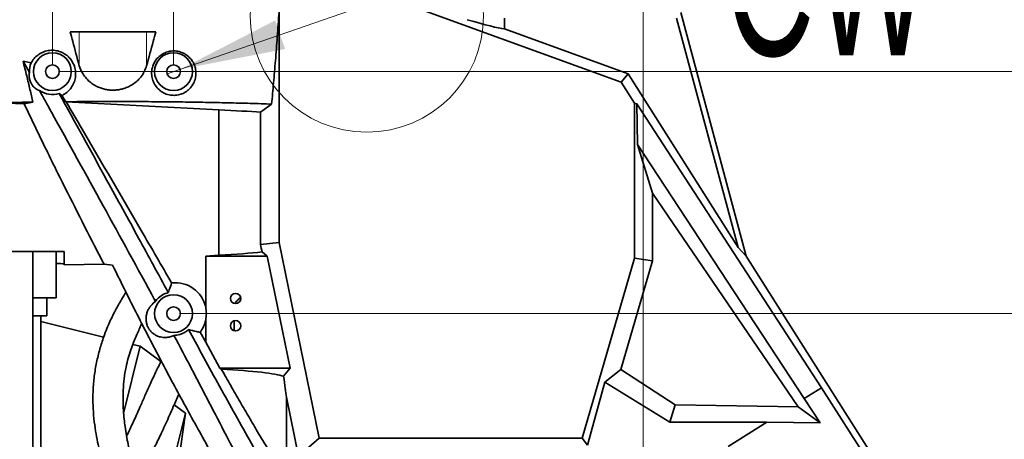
# Model space of a CAD drawing. Header units: millimetres. Extents: x 0 to 11920, y 0 to 8400.
# Tile 101 of 120: x 7771 to 8421, y 5396 to 5674. Entities that reach past the tile are written whole.
import ezdxf

# ---------------------------------------------------------------- set-up
doc = ezdxf.new("R2010")
doc.units = ezdxf.units.MM
doc.header["$LTSCALE"] = 20
doc.styles.add('SLDTEXTSTYLE0', font='TXT', dxfattribs={"width": 0.605})
doc.dimstyles.new('SLDDIMSTYLE0', dxfattribs={"dimtxt": 70, "dimasz": 70, "dimexe": 0, "dimexo": 0.0625, "dimgap": -17.5, "dimtad": 1, "dimdec": 1, "dimrnd": 1e-09, "dimzin": 12, "dimdsep": 46, "dimtxsty": 'SLDTEXTSTYLE0', "dimsah": 1, "dimcen": 0.09, "dimadec": 0, "dimazin": 3, "dimtfac": 1, "dimtofl": 0, "dimtmove": 0, "dimatfit": 3, "dimfxl": 1, "dimfrac": 2, "dimtolj": 1, "dimarcsym": 0})
doc.dimstyles.new('SLDDIMSTYLE1', dxfattribs={"dimtxt": 70, "dimasz": 70, "dimexe": 0, "dimexo": 0.0625, "dimgap": -17.5, "dimtad": 1, "dimdec": 1, "dimrnd": 1e-09, "dimzin": 12, "dimdsep": 46, "dimtxsty": 'SLDTEXTSTYLE0', "dimsah": 1, "dimcen": 0.09, "dimadec": 0, "dimazin": 3, "dimtfac": 1, "dimtmove": 0, "dimatfit": 0, "dimfxl": 1, "dimfrac": 2, "dimtolj": 1, "dimarcsym": 0})
doc.dimstyles.new('SLDDIMSTYLE3', dxfattribs={"dimtxt": 70, "dimasz": 70, "dimexe": 0, "dimexo": 0.0625, "dimgap": 17.5, "dimtad": 0, "dimtih": 1, "dimtoh": 1, "dimdec": 1, "dimrnd": 1e-09, "dimzin": 12, "dimdsep": 46, "dimtxsty": 'SLDTEXTSTYLE0', "dimblk1": 'NONE', "dimsah": 1, "dimcen": 0, "dimadec": 0, "dimazin": 3, "dimtfac": 1, "dimtmove": 0, "dimatfit": 3, "dimldrblk": 'NONE', "dimfxl": 1, "dimfrac": 2, "dimtolj": 1, "dimtzin": 12, "dimarcsym": 0})

# ---------------------------------------------------------------- blocks, each defined once
blk = doc.blocks.new('_D')
at = {"color": 7, "linetype": 'Continuous', "lineweight": 0}
for p, q in [((8250.75, 6346.66), (8250.75, 6454.09)), ((8250.75, 6454.09), (8459.29, 6454.09)), ((8459.29, 6454.09), (8459.29, 6346.66)), ((7872.78, 5643.24), (7872.78, 6355.17)), ((8182.78, 5217.64), (8182.78, 6355.17)), ((8459.29, 6346.66), (8250.75, 6346.66)), ((8182.78, 6325.17), (7872.78, 6325.17)), ((8182.78, 6325.17), (8467.31, 6325.17))]:
    blk.add_line(p, q, dxfattribs=at)
at = {"color": 7, "linetype": 'Continuous', "lineweight": 18}
for points in [[(7872.78, 6325.17), (7942.78, 6315.17), (7942.78, 6335.17)], [(8182.78, 6325.17), (8112.78, 6335.17), (8112.78, 6315.17)]]:
    blk.add_solid(points, dxfattribs=at)
at = {"color": 7, "linetype": 'Continuous', "lineweight": 18, "insert": (8274.81, 6436.89), "char_height": 70, "attachment_point": 1, "style": 'SLDTEXTSTYLE0'}
blk.add_mtext('310', dxfattribs=at)
blk = doc.blocks.new('_D_1')
at = {"color": 7, "linetype": 'Continuous', "lineweight": 0}
for p, q in [((9195.6, 5708.24), (9195.6, 5828.24)), ((7698.78, 5708.24), (9225.6, 5708.24)), ((9195.6, 5213.64), (9195.6, 5708.24)), ((9066.68, 5316.56), (9066.68, 5605.31)), ((9066.68, 5605.31), (9174.11, 5605.31)), ((9174.11, 5605.31), (9174.11, 5316.56)), ((9174.11, 5316.56), (9066.68, 5316.56)), ((8186.78, 5213.64), (9225.6, 5213.64)), ((9195.6, 5213.64), (9195.6, 5093.64))]:
    blk.add_line(p, q, dxfattribs=at)
at = {"color": 7, "linetype": 'Continuous', "lineweight": 18}
for points in [[(9195.6, 5708.24), (9205.6, 5778.24), (9185.6, 5778.24)], [(9195.6, 5213.64), (9185.6, 5143.64), (9205.6, 5143.64)]]:
    blk.add_solid(points, dxfattribs=at)
at = {"color": 7, "linetype": 'Continuous', "lineweight": 18, "insert": (9083.88, 5340.62), "char_height": 70, "attachment_point": 1, "rotation": 90, "style": 'SLDTEXTSTYLE0'}
blk.add_mtext('494,6', dxfattribs=at)
blk = doc.blocks.new('_D_2')
at = {"color": 7, "linetype": 'Continuous', "lineweight": 0}
for p, q in [((9034.25, 5639.24), (9034.25, 5759.24)), ((7796.78, 5639.24), (9064.25, 5639.24)), ((9034.25, 5213.64), (9034.25, 5639.24)), ((8905.34, 5282.06), (8905.34, 5570.81)), ((8905.34, 5570.81), (9012.77, 5570.81)), ((9012.77, 5570.81), (9012.77, 5282.06)), ((9012.77, 5282.06), (8905.34, 5282.06)), ((8186.78, 5213.64), (9064.25, 5213.64)), ((9034.25, 5213.64), (9034.25, 5093.64))]:
    blk.add_line(p, q, dxfattribs=at)
at = {"color": 7, "linetype": 'Continuous', "lineweight": 18}
for points in [[(9034.25, 5639.24), (9044.25, 5709.24), (9024.25, 5709.24)], [(9034.25, 5213.64), (9024.25, 5143.64), (9044.25, 5143.64)]]:
    blk.add_solid(points, dxfattribs=at)
at = {"color": 7, "linetype": 'Continuous', "lineweight": 18, "insert": (8922.53, 5306.12), "char_height": 70, "attachment_point": 1, "rotation": 90, "style": 'SLDTEXTSTYLE0'}
blk.add_mtext('425,6', dxfattribs=at)
blk = doc.blocks.new('_D_7')
at = {"color": 7, "linetype": 'Continuous', "lineweight": 0}
for p, q in [((8277.48, 6184.81), (8277.48, 6292.25)), ((8277.48, 6292.25), (8432.55, 6292.25)), ((8432.55, 6292.25), (8432.55, 6184.81)), ((7792.78, 5643.24), (7792.78, 6193.33)), ((7872.78, 5643.24), (7872.78, 6193.33)), ((8432.55, 6184.81), (8277.48, 6184.81)), ((7792.78, 6163.33), (7672.78, 6163.33)), ((7872.78, 6163.33), (7792.78, 6163.33)), ((7872.78, 6163.33), (8440.57, 6163.33))]:
    blk.add_line(p, q, dxfattribs=at)
at = {"color": 7, "linetype": 'Continuous', "lineweight": 18}
for points in [[(7792.78, 6163.33), (7722.78, 6173.33), (7722.78, 6153.33)], [(7872.78, 6163.33), (7942.78, 6153.33), (7942.78, 6173.33)]]:
    blk.add_solid(points, dxfattribs=at)
at = {"color": 7, "linetype": 'Continuous', "lineweight": 18, "insert": (8301.55, 6275.05), "char_height": 70, "attachment_point": 1, "style": 'SLDTEXTSTYLE0'}
blk.add_mtext('80', dxfattribs=at)
blk = doc.blocks.new('_D_9')
at = {"color": 7, "linetype": 'Continuous', "lineweight": 0}
for p, q in [((7877.03, 5640.71), (8815.53, 5965.98)), ((8815.53, 5965.98), (8908.79, 5965.98)), ((7868.53, 5637.76), (7877.03, 5640.71))]:
    blk.add_line(p, q, dxfattribs=at)
at = {"color": 7, "linetype": 'Continuous', "lineweight": 18}
blk.add_solid([(7877.03, 5640.71), (7946.44, 5654.18), (7939.89, 5673.08)], dxfattribs=at)
at = {"color": 7, "linetype": 'Continuous', "lineweight": 18, "insert": (8935.53, 6126.2), "char_height": 70, "attachment_point": 1, "style": 'SLDTEXTSTYLE0'}
blk.add_mtext('3x M10 Through', dxfattribs=at)
blk = doc.blocks.new('_None')
blk = doc.blocks.new('_D_10')
at = {"color": 7, "linetype": 'Continuous', "lineweight": 0}
for p, q in [((8644.59, 5639.24), (8644.59, 5759.24)), ((8515.67, 5454.96), (8515.67, 5663.51)), ((8515.67, 5663.51), (8623.1, 5663.51)), ((8623.1, 5663.51), (8623.1, 5454.96)), ((7876.78, 5639.24), (8674.59, 5639.24)), ((8644.59, 5479.24), (8644.59, 5639.24)), ((7876.78, 5479.24), (8674.59, 5479.24)), ((8644.59, 5479.24), (8644.59, 5359.24)), ((8623.1, 5454.96), (8515.67, 5454.96))]:
    blk.add_line(p, q, dxfattribs=at)
at = {"color": 7, "linetype": 'Continuous', "lineweight": 18}
for points in [[(8644.59, 5639.24), (8654.59, 5709.24), (8634.59, 5709.24)], [(8644.59, 5479.24), (8634.59, 5409.24), (8654.59, 5409.24)]]:
    blk.add_solid(points, dxfattribs=at)
at = {"color": 7, "linetype": 'Continuous', "lineweight": 18, "insert": (8532.87, 5479.03), "char_height": 70, "attachment_point": 1, "rotation": 90, "style": 'SLDTEXTSTYLE0'}
blk.add_mtext('160', dxfattribs=at)

msp = doc.modelspace()

# ---------------------------------------------------------------- linework, layer by layer
at = {"color": 7, "linetype": 'Continuous', "lineweight": 35}
for p, q in [((7942.462637, 5681.028693), (7942.462637, 5526.189506)), ((8168.421558, 5632.210604), (8034.294961, 5681.028693)), ((8207.777308, 5678.235074), (8250.903618, 5517.285492)), ((8091.307287, 5674.516806), (8091.307287, 5667.431571)), ((8204.92418, 5674.516806), (8245.518835, 5523.015493)), ((7860.978936, 5665.526866), (7804.575679, 5665.526866)), ((8091.307287, 5667.431571), (8172.874737, 5637.743447)), ((7777.621764, 5638.622186), (7773.411592, 5646.181833)), ((7778.748911, 5644.988361), (7773.411688, 5646.181908)), ((8172.874737, 5637.743447), (8168.421558, 5632.210604)), ((8172.874737, 5637.743447), (8245.518835, 5523.015493)), ((8177.213143, 5618.325917), (8168.421558, 5632.210604)), ((7799.061566, 5623.484648), (7797.170144, 5624.732731)), ((7756.91944, 5618.606461), (7774.098994, 5617.877379)), ((7774.098994, 5617.877379), (7779.925442, 5619.056359)), ((7786.960717, 5591.235074), (7774.098994, 5617.877379)), ((7801.634576, 5619.322852), (7799.061566, 5623.484648)), ((7801.828576, 5619.206228), (7801.634576, 5619.322852)), ((7801.828576, 5619.206228), (7902.687014, 5613.920462)), ((7930.292395, 5612.329717), (7937.527283, 5617.752021)), ((8177.213143, 5515.901561), (8177.213143, 5618.325917)), ((8178.673385, 5617.838551), (8177.213143, 5618.325917)), ((8300.618862, 5430.283427), (8178.673385, 5617.838551)), ((8179.087957, 5590.948577), (8178.673385, 5617.838551)), ((7902.687014, 5517.842693), (7902.687014, 5613.920462)), ((7930.292395, 5524.955844), (7930.292395, 5612.329717)), ((8189.004893, 5558.795046), (8179.087957, 5590.948577)), ((8289.165591, 5423.031379), (8179.087957, 5590.948577)), ((8189.004893, 5514.225922), (8189.004893, 5558.795046)), ((8189.004893, 5558.795046), (8285.22644, 5417.644751)), ((7685.98099, 5520.235074), (7800.51393, 5520.235074)), ((7779.838562, 5309.85829), (7779.838562, 5520.235074)), ((7795.332522, 5520.235074), (7795.332522, 5489.735074)), ((7800.51393, 5511.427046), (7800.51393, 5520.235074)), ((7942.462637, 5526.189506), (7930.292395, 5524.955844)), ((7934.66072, 5517.235074), (7931.189603, 5520.067245)), ((7942.462637, 5526.189506), (7968.966801, 5396.799239)), ((8245.518835, 5523.015493), (8250.903618, 5517.285492)), ((7902.687014, 5517.842693), (7893.997654, 5517.235074)), ((7893.997654, 5517.235074), (7893.997654, 5483.648261)), ((7893.997654, 5517.235074), (7934.66072, 5517.235074)), ((7949.818801, 5443.235074), (7934.66072, 5517.235074)), ((8142.666018, 5396.799239), (8177.213143, 5515.901561)), ((8168.167714, 5442.389079), (8189.004893, 5514.225922)), ((8177.213143, 5515.901561), (8189.004893, 5514.225922)), ((8347.90328, 5364.092417), (8250.903618, 5517.285492)), ((7795.332522, 5512.409768), (7795.589765, 5512.40145)), ((7826.869775, 5511.98592), (7800.51393, 5511.427046)), ((7832.431033, 5511.374628), (7826.869775, 5511.98592)), ((7795.332522, 5489.735074), (7779.838562, 5489.735074)), ((7789.185081, 5477.735074), (7789.185081, 5489.735074)), ((7860.914533, 5487.333547), (7860.309211, 5488.446104)), ((7786.034304, 5477.735074), (7779.838562, 5477.735074)), ((7785.160283, 5314.197196), (7785.160283, 5477.735074)), ((7789.185081, 5477.735074), (7786.034304, 5477.735074)), ((7893.997654, 5474.821886), (7893.997654, 5460.480331)), ((7912.783557, 5467.983542), (7912.783557, 5474.486606)), ((7826.605526, 5463.694407), (7785.160283, 5474.104659)), ((7890.309735, 5466.879253), (7893.997654, 5460.480331)), ((7850.769718, 5457.624824), (7839.845176, 5414.132092)), ((7850.769718, 5457.624824), (7845.943184, 5458.837157)), ((7864.467912, 5447.635964), (7850.769718, 5457.624824)), ((7893.997654, 5460.480331), (7903.360711, 5443.235074)), ((7904.316037, 5442.538606), (7903.360711, 5443.235074)), ((7949.818801, 5443.235074), (7903.360711, 5443.235074)), ((7945.431727, 5437.858264), (7949.818801, 5443.235074)), ((8168.167714, 5442.389079), (8157.649052, 5433.858082)), ((8168.167714, 5442.389079), (8203.961867, 5418.977417)), ((8146.114164, 5392.208787), (8157.649052, 5433.858082)), ((8200.438654, 5407.498937), (8157.649052, 5433.858082)), ((8289.165591, 5423.031379), (8300.618862, 5430.283427)), ((8332.404714, 5380.628989), (8300.618862, 5430.283427)), ((7947.3417, 5423.966331), (7955.321988, 5385.007488)), ((7947.3417, 5371.835401), (7947.3417, 5423.966331)), ((8299.825034, 5407.142496), (8289.165591, 5423.031379)), ((7880.581844, 5413.407291), (7873.102597, 5418.861233)), ((8203.961867, 5418.977417), (8200.438654, 5407.498937)), ((8285.22644, 5417.644751), (8203.961867, 5418.977417)), ((8299.825034, 5407.142496), (8285.22644, 5417.644751)), ((7880.581844, 5413.407291), (7862.381995, 5340.950145)), ((7875.711421, 5379.185504), (7880.581844, 5413.407291)), ((8264.609476, 5407.482799), (8200.438654, 5407.498937)), ((8239.046079, 5391.296422), (8264.609476, 5407.482799)), ((8299.825034, 5407.142496), (8264.609476, 5407.482799)), ((7968.966801, 5396.799239), (7955.321988, 5385.007488)), ((7968.966801, 5396.799239), (8142.666018, 5396.799239)), ((8142.666018, 5396.799239), (8146.114164, 5392.208787))]:
    msp.add_line(p, q, dxfattribs=at)
at = {"color": 8, "linetype": 'Continuous', "lineweight": 18}
for p, q in [((7810.561014, 5643.15307), (7810.561014, 5665.526866)), ((7854.993602, 5643.15307), (7854.993602, 5665.526866)), ((7795.589765, 5512.40145), (7795.589765, 5520.235074)), ((7860.309211, 5488.446104), (7862.163319, 5488.909755))]:
    msp.add_line(p, q, dxfattribs=at)
at = {"color": 7, "linetype": 'Continuous', "lineweight": 18}
msp.add_circle((8000.429586, 5676.200178), 77.034896, dxfattribs=at)
at = {"color": 7, "linetype": 'Continuous', "lineweight": 35}
for centre, radius in [((7792.777308, 5639.235074), 12.5), ((7872.777308, 5639.235074), 12.5), ((7792.777308, 5639.235074), 4.5), ((7872.777308, 5639.235074), 4.5), ((7872.777308, 5479.235074), 12.5), ((7913.777308, 5489.235074), 3.4), ((7872.777308, 5479.235074), 4.5), ((7913.777308, 5471.235074), 3.4)]:
    msp.add_circle(centre, radius, dxfattribs=at)
for centre, radius, start, end in [((7872.764948, 5479.22843), 14.35697, 103.902429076, 137.597914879), ((7872.777308, 5479.235074), 21.674393, 348.251684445, 11.748315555)]:
    msp.add_arc(centre, radius, start, end, dxfattribs=at)
for centre, major_axis, ratio, start_param, end_param in [((7832.777308, 5763.108169), (261.981275, -95.469791), 0.032810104, 5.8279670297, 6.1322075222), ((7792.758653, 5639.225047), (13.343566, 7.172041), 0.9999990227, 2.2581265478, 2.6882100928), ((7792.758653, 5639.225047), (13.343566, 7.172041), 0.9999990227, 3.6237299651, 4.5146912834), ((7832.777308, 5609.135074), (115, 0), 0.0524077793, 0.5586767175, 0.9173700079), ((7832.777308, 5524.227755), (115, 0), 0.0699268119, 5.3658152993, 5.7394052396), ((7832.777308, 5979.771839), (-114.731002, 562.842814), 0.0139668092, 3.7537836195, 3.7686802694), ((7772.275386, 5511.90707), (30, 0), 0.0261859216, 0.3443805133, 0.6806784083), ((7874.028268, 5479.235074), (20.453013, 0), 0.9981278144, 0.2178968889, 1.6941958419), ((7874.028268, 5479.235074), (20.453013, 0), 0.9981278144, 5.6331170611, 6.0652884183), ((7832.777308, 5436.242393), (115, 0), 0.0699268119, 0.2023169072, 0.8994050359), ((7832.777308, 5979.771839), (-114.731002, 562.842814), 0.0139668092, 3.2970700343, 3.4123204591)]:
    msp.add_ellipse(centre, major_axis=major_axis, ratio=ratio, start_param=start_param, end_param=end_param, dxfattribs=at)
for points, knots in [([(7937.527283, 5617.752021), (7937.963168, 5622.353196), (7938.834949, 5631.555644), (7940.088269, 5646.463722), (7941.305016, 5662.072257), (7942.076762, 5673.129404), (7942.462637, 5678.658007)], [0, 0, 0, 0, 0.24901988, 0.4980451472, 0.7490212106, 1, 1, 1, 1]), ([(7810.561014, 5643.15307), (7809.091359, 5648.459069), (7807.062518, 5655.783936), (7805.113002, 5663.421744), (7804.575679, 5665.526866)], [0, 0, 0, 0, 0.7243814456, 1, 1, 1, 1]), ([(7860.978936, 5665.526866), (7860.441614, 5663.421744), (7858.492098, 5655.783936), (7856.463257, 5648.459069), (7854.993602, 5643.15307)], [0, 0, 0, 0, 0.2756185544, 1, 1, 1, 1]), ([(7778.748911, 5644.988361), (7779.337598, 5645.961504), (7780.513606, 5647.905532), (7782.818976, 5650.046202), (7785.111737, 5651.512653), (7787.019228, 5652.387145), (7789.008102, 5652.988803), (7791.457635, 5653.405608), (7794.591525, 5653.37181), (7798.106941, 5652.476848), (7800.88031, 5651.039818), (7802.948068, 5649.43801), (7804.719431, 5647.598058), (7806.23727, 5645.356416), (7807.519879, 5642.405156), (7808.197262, 5639.046366), (7808.067919, 5635.357717), (7807.100707, 5631.787275), (7805.455687, 5628.773909), (7803.37844, 5626.370133), (7801.33545, 5624.675267), (7799.731226, 5623.835286), (7799.061566, 5623.484648)], [0, 0, 0, 0, 0.0654132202, 0.130674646, 0.1651968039, 0.1996771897, 0.2279796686, 0.2562471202, 0.3035180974, 0.3508590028, 0.3974621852, 0.4325317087, 0.4676566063, 0.5186910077, 0.569809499, 0.6419559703, 0.7141709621, 0.7878915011, 0.8615602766, 0.9125646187, 0.9635013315, 1, 1, 1, 1]), ([(7864.450945, 5650.188007), (7863.695462, 5649.576715), (7862.182319, 5648.352371), (7860.456168, 5646.055783), (7859.160561, 5643.477155), (7858.339504, 5640.359527), (7858.215916, 5636.959713), (7858.980917, 5633.379584), (7860.626677, 5630.017655), (7862.79993, 5627.510339), (7865.061503, 5625.812694), (7866.906889, 5624.814196), (7868.843843, 5624.102741), (7871.17582, 5623.5796), (7874.171648, 5623.460036), (7877.551307, 5624.153482), (7880.19325, 5625.377049), (7882.120941, 5626.719344), (7883.779807, 5628.247112), (7885.254686, 5630.128529), (7886.613707, 5632.676788), (7887.488573, 5635.64796), (7887.68172, 5638.997925), (7887.132505, 5642.303961), (7885.912237, 5645.236996), (7884.198625, 5647.728686), (7882.341298, 5649.557598), (7880.320987, 5650.950935), (7878.446582, 5651.868162), (7876.52876, 5652.486807), (7874.231064, 5652.921501), (7871.266742, 5652.944965), (7867.924106, 5652.149789), (7865.720711, 5651.061128), (7864.675015, 5650.342083), (7864.450945, 5650.188007)], [0, 0, 0, 0, 0.0284336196, 0.0569491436, 0.0924684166, 0.1280403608, 0.1749004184, 0.2217782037, 0.2690518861, 0.3162230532, 0.3398061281, 0.3633607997, 0.3820764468, 0.4007654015, 0.4302187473, 0.4597801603, 0.4872825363, 0.5069230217, 0.526594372, 0.5554268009, 0.5843103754, 0.6269682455, 0.6696766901, 0.7136687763, 0.7576407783, 0.7912033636, 0.8247204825, 0.8477812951, 0.8708089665, 0.8881794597, 0.9055287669, 0.9346760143, 0.9638791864, 0.9922600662, 1, 1, 1, 1]), ([(7779.925442, 5619.056359), (7779.282499, 5621.823382), (7777.96203, 5627.506266), (7775.795803, 5636.53938), (7774.219581, 5642.914678), (7773.411796, 5646.181898)], [0, 0, 0, 0, 0.3163019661, 0.6496176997, 1, 1, 1, 1]), ([(7777.621764, 5638.622186), (7777.557223, 5638.202872), (7777.428249, 5637.364955), (7777.436055, 5636.045799), (7777.581548, 5634.775093), (7777.830189, 5633.679494), (7778.203511, 5632.598027), (7778.652279, 5631.63617), (7779.165579, 5630.76115), (7779.851778, 5629.818298), (7780.739718, 5628.863494), (7781.724233, 5628.041262), (7782.953538, 5627.250062), (7783.750035, 5626.905102), (7784.26166, 5626.683519)], [0, 0, 0, 0, 0.1287982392, 0.2573779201, 0.3288399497, 0.3999214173, 0.4531089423, 0.4900462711, 0.5271688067, 0.5692979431, 0.6375506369, 0.7326995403, 0.8283012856, 1, 1, 1, 1]), ([(7854.993602, 5643.15307), (7854.544817, 5641.848524), (7853.647672, 5639.240668), (7851.431668, 5635.851201), (7848.785446, 5633.005369), (7846.045115, 5630.874681), (7843.09287, 5629.221928), (7840.221418, 5628.081911), (7837.278326, 5627.342652), (7834.368235, 5626.966151), (7831.404466, 5626.958085), (7828.51976, 5627.295043), (7825.79921, 5627.95502), (7822.972138, 5628.98488), (7820.140181, 5630.47496), (7817.137363, 5632.659497), (7814.457436, 5635.424955), (7812.016706, 5639.008166), (7811.082279, 5641.668833), (7810.561014, 5643.15307)], [0, 0, 0, 0, 0.0834935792, 0.1669079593, 0.2303440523, 0.2937030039, 0.3434232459, 0.3930887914, 0.4352208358, 0.4773287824, 0.519549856, 0.5617795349, 0.6022987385, 0.6428435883, 0.6986090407, 0.7544466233, 0.8296621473, 0.9049780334, 1, 1, 1, 1]), ([(7860.309211, 5488.446104), (7837.659147, 5529.850192), (7812.418736, 5575.98941), (7786.88238, 5621.965164), (7784.26166, 5626.683519)], [0, 0, 0, 0, 0.8973729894, 1, 1, 1, 1]), ([(7869.31541, 5493.164831), (7862.781643, 5505.175435), (7849.320472, 5529.920238), (7825.30005, 5573.791788), (7807.731283, 5605.607378), (7797.170144, 5624.732731)], [0, 0, 0, 0, 0.2733633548, 0.5631958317, 1, 1, 1, 1]), ([(7756.91944, 5618.606461), (7761.408944, 5618.707014), (7768.94573, 5618.875817), (7776.764249, 5619.004379), (7779.925442, 5619.056359)], [0, 0, 0, 0, 0.5956787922, 1, 1, 1, 1]), ([(7801.634576, 5619.322852), (7805.49207, 5619.353663), (7813.207057, 5619.415286), (7824.956645, 5619.459066), (7836.794568, 5619.466101), (7849.820172, 5619.429107), (7863.894496, 5619.334256), (7879.0299, 5619.164682), (7893.979742, 5618.926427), (7906.31681, 5618.667958), (7916.050585, 5618.42435), (7923.389495, 5618.21859), (7930.578087, 5617.996214), (7935.210884, 5617.833419), (7937.527283, 5617.752021)], [0, 0, 0, 0, 0.0820214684, 0.1640429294, 0.2474268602, 0.3308107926, 0.4381328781, 0.5454549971, 0.6558935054, 0.7663320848, 0.8245100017, 0.8826879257, 0.9413439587, 1, 1, 1, 1]), ([(7801.828576, 5619.206228), (7805.342438, 5613.216933), (7821.947035, 5584.914789), (7845.196196, 5545.035651), (7864.839703, 5511.039793), (7871.510776, 5499.49456)], [0, 0, 0, 0, 0.1505736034, 0.711528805, 1, 1, 1, 1]), ([(7786.960717, 5591.235074), (7789.408183, 5586.230861), (7792.493107, 5579.92327), (7795.602661, 5573.635757), (7796.245209, 5572.336528)], [0, 0, 0, 0, 0.79336350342, 1, 1, 1, 1]), ([(7826.869775, 5511.98592), (7825.34226, 5514.925999), (7814.965023, 5534.899549), (7804.861504, 5555.105157), (7796.245209, 5572.336528)], [0, 0, 0, 0, 0.1471985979, 1, 1, 1, 1]), ([(7832.431033, 5511.374628), (7837.531916, 5501.062943), (7847.733656, 5480.439625), (7863.479683, 5449.934502), (7879.539494, 5419.740333), (7890.575769, 5399.959818), (7896.093889, 5390.069592)], [0, 0, 0, 0, 0.24986400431, 0.49972678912, 0.74986417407, 1, 1, 1, 1]), ([(7869.31541, 5493.164831), (7869.506671, 5493.772607), (7870.195492, 5495.961505), (7870.959154, 5498.01282), (7871.510776, 5499.49456)], [0, 0, 0, 0, 0.2776630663, 1, 1, 1, 1]), ([(7841.380205, 5493.412046), (7841.052363, 5492.883922), (7840.135578, 5491.407063), (7838.787734, 5489.157257), (7837.365831, 5486.728452), (7836.140546, 5484.575629), (7834.986895, 5482.488822), (7833.839396, 5480.341087), (7832.411368, 5477.556535), (7830.672364, 5473.933174), (7828.635851, 5469.221414), (7826.341184, 5463.166521), (7823.990124, 5455.719816), (7821.857758, 5446.939853), (7820.326916, 5437.784312), (7819.53121, 5428.422465), (7819.482868, 5419.089537), (7820.097044, 5410.138305), (7821.183911, 5401.932825), (7822.553643, 5394.561676), (7824.069289, 5387.927694), (7825.479806, 5382.542388), (7826.74695, 5378.098722), (7827.877259, 5374.360525), (7829.152475, 5370.363829), (7830.710287, 5365.753432), (7832.669527, 5360.335487), (7835.089383, 5354.145794), (7837.780056, 5347.838811), (7840.698803, 5341.531848), (7843.732604, 5335.443281), (7846.94481, 5329.445796), (7850.148982, 5323.840492), (7853.201411, 5318.791281), (7856.070115, 5314.268494), (7859.024547, 5309.806045), (7861.981515, 5305.532609), (7864.84583, 5301.567153), (7867.306206, 5298.273745), (7869.54922, 5295.35308), (7871.759484, 5292.548994), (7874.101195, 5289.654084), (7876.690857, 5286.537206), (7879.670341, 5283.055737), (7884.289273, 5277.836002), (7890.676866, 5271.001072), (7899.025882, 5262.70697), (7908.20098, 5254.257054), (7916.319959, 5247.336456), (7923.058714, 5241.908442), (7928.119767, 5237.975261), (7933.403343, 5234.015095), (7938.917939, 5230.02943), (7944.666083, 5226.026625), (7950.442183, 5222.16394), (7955.88241, 5218.67376), (7960.608889, 5215.756303), (7964.328536, 5213.535579), (7967.100151, 5211.923018), (7969.101115, 5210.780001), (7970.91497, 5209.758626), (7972.947489, 5208.631309), (7975.505355, 5207.240488), (7978.732194, 5205.529563), (7982.393768, 5203.653765), (7986.512482, 5201.63009), (7991.002813, 5199.526819), (7996.184168, 5197.241769), (8002.116242, 5194.814958), (8008.87894, 5192.294283), (8016.572699, 5189.736243), (8025.271853, 5187.228018), (8034.928314, 5184.85502), (8045.343668, 5182.716138), (8056.174045, 5180.969682), (8064.159402, 5180.036751), (8068.459992, 5179.748083), (8069.092711, 5179.705613)], [0, 0, 0, 0, 0.0049105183, 0.0137319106, 0.0207131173, 0.0270736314, 0.0333709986, 0.0397342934, 0.0466090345, 0.0585308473, 0.0718298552, 0.0865308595, 0.1077392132, 0.1293176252, 0.1512899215, 0.173679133, 0.1964091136, 0.2177413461, 0.2369496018, 0.2539974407, 0.2690932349, 0.28300961, 0.2919034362, 0.3006092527, 0.309560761, 0.3203817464, 0.3332184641, 0.3480528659, 0.3648629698, 0.3794476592, 0.3952354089, 0.4113532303, 0.4262588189, 0.4399281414, 0.4523689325, 0.4635927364, 0.4772788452, 0.4886153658, 0.497613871, 0.5056105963, 0.5138178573, 0.5220837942, 0.5310919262, 0.5415531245, 0.5534716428, 0.5787923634, 0.6054167, 0.6333712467, 0.6627432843, 0.6764166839, 0.6903982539, 0.7046940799, 0.7193109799, 0.7342462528, 0.7494564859, 0.7633606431, 0.7748960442, 0.7841520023, 0.7902806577, 0.7947529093, 0.7983956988, 0.8031470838, 0.8090804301, 0.8162942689, 0.8255199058, 0.8341777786, 0.8441396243, 0.8554277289, 0.8680876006, 0.8821982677, 0.8978851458, 0.9153161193, 0.9344152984, 0.9547672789, 0.9757332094, 0.996429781, 1, 1, 1, 1]), ([(7862.163319, 5488.909755), (7861.797097, 5488.48429), (7861.35902, 5487.975347), (7860.977166, 5487.423983), (7860.914533, 5487.333547)], [0, 0, 0, 0, 0.8359774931, 1, 1, 1, 1]), ([(7913.052104, 5485.978565), (7913.433972, 5486.384901), (7914.500103, 5487.519343), (7915.820894, 5488.869885), (7916.790133, 5489.797064), (7917.018054, 5490.015095)], [0, 0, 0, 0, 0.2991501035, 0.8351918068, 1, 1, 1, 1]), ([(7860.914533, 5487.333547), (7859.871191, 5486.502891), (7858.321491, 5485.269099), (7856.645713, 5482.96817), (7855.586563, 5480.980325), (7854.978975, 5478.887949), (7854.622218, 5477.016512), (7854.537819, 5475.333136), (7854.781664, 5473.520653), (7855.203285, 5471.931186), (7855.57952, 5470.932001), (7855.935783, 5470.165069), (7856.299712, 5469.497917), (7856.700659, 5468.858608), (7857.224369, 5468.132881), (7857.909604, 5467.333251), (7858.65873, 5466.603442), (7859.862496, 5465.644065), (7861.323393, 5464.724606), (7862.872204, 5464.124194), (7865.018148, 5463.618724), (7867.66275, 5463.353902), (7870.518282, 5463.80211), (7872.187676, 5464.488969), (7873.022323, 5464.832378)], [0, 0, 0, 0, 0.1471841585, 0.2186160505, 0.2900574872, 0.3614438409, 0.3974466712, 0.4334378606, 0.4691874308, 0.4840620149, 0.4924381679, 0.4980830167, 0.5023402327, 0.5066136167, 0.5117900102, 0.5206380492, 0.5342566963, 0.547942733, 0.589158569, 0.6305485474, 0.6719447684, 0.7812377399, 0.8906253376, 1, 1, 1, 1]), ([(8070.217348, 5199.903212), (8070.022893, 5199.916486), (8066.405145, 5200.163442), (8059.630235, 5200.842054), (8050.192733, 5202.242994), (8041.528191, 5203.954327), (8032.61887, 5206.1152), (8023.622034, 5208.742316), (8014.715274, 5211.794666), (8006.917329, 5214.817437), (8000.171014, 5217.698368), (7994.401481, 5220.359474), (7989.605822, 5222.712458), (7985.699723, 5224.723882), (7982.524387, 5226.420997), (7979.575038, 5228.045163), (7976.447534, 5229.818166), (7972.772652, 5231.970134), (7968.560174, 5234.528217), (7963.834404, 5237.512513), (7958.688276, 5240.895401), (7953.143359, 5244.691283), (7947.331528, 5248.833114), (7941.58339, 5253.092585), (7936.220705, 5257.222738), (7931.372329, 5261.091389), (7927.039005, 5264.664876), (7923.215675, 5267.914539), (7919.741426, 5270.947287), (7916.237334, 5274.084525), (7912.346927, 5277.668608), (7908.44183, 5281.39037), (7904.621739, 5285.153847), (7901.028587, 5288.80525), (7897.550049, 5292.460157), (7894.467459, 5295.810683), (7891.987693, 5298.588102), (7890.182965, 5300.660423), (7888.916677, 5302.14042), (7887.889219, 5303.355598), (7886.712625, 5304.764818), (7885.198543, 5306.609858), (7883.340754, 5308.925601), (7880.674389, 5312.344862), (7877.524191, 5316.571703), (7874.197023, 5321.304867), (7871.372873, 5325.546976), (7868.872595, 5329.493141), (7866.443315, 5333.515911), (7863.930423, 5337.908291), (7861.288465, 5342.810778), (7858.559829, 5348.212387), (7855.771788, 5354.144553), (7853.107641, 5360.288649), (7850.726821, 5366.266153), (7848.727252, 5371.726463), (7847.087624, 5376.607677), (7845.553998, 5381.608121), (7844.103322, 5386.933718), (7842.750514, 5392.775541), (7841.626244, 5398.655166), (7840.77764, 5404.234405), (7840.123526, 5409.796576), (7839.65045, 5415.527912), (7839.391615, 5421.937892), (7839.471957, 5428.940714), (7840.04389, 5436.413707), (7841.194719, 5443.406688), (7842.782795, 5449.682576), (7844.503724, 5455.051836), (7846.307449, 5459.902667), (7848.053169, 5464.204812), (7849.663063, 5467.967923), (7850.891241, 5470.775326), (7851.586089, 5472.308464), (7851.795289, 5472.77005)], [0, 0, 0, 0, 0.0012201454, 0.0227002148, 0.0426037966, 0.0611553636, 0.078512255, 0.1009878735, 0.1214309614, 0.1398184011, 0.1561060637, 0.17033535, 0.1826196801, 0.192396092, 0.2003983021, 0.2073960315, 0.2156735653, 0.225383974, 0.2371450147, 0.2503627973, 0.2650398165, 0.2811706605, 0.2987382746, 0.3167325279, 0.3332407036, 0.3482157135, 0.3622621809, 0.3746329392, 0.3853411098, 0.3964990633, 0.4097348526, 0.4250307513, 0.4371773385, 0.450348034, 0.4639731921, 0.4756752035, 0.485201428, 0.4925654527, 0.4968409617, 0.5002444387, 0.5049048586, 0.5110902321, 0.5187964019, 0.528019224, 0.5449260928, 0.5600137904, 0.5732990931, 0.5848098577, 0.5965411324, 0.6098432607, 0.6240189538, 0.6396489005, 0.6567430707, 0.6749888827, 0.6920421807, 0.7074187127, 0.7210916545, 0.733033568, 0.7490343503, 0.764633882, 0.780523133, 0.7969472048, 0.8106577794, 0.8263211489, 0.8438771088, 0.8632692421, 0.8844644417, 0.9074960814, 0.9260046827, 0.9436057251, 0.9593908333, 0.9733434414, 0.9854314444, 0.9956138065, 1, 1, 1, 1]), ([(7873.022323, 5464.832378), (7874.373172, 5464.962451), (7876.519648, 5465.169135), (7879.268197, 5466.316773), (7881.145544, 5467.442938), (7882.187372, 5468.357444), (7882.615263, 5468.733042)], [0, 0, 0, 0, 0.3820596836, 0.6070865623, 0.8386259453, 1, 1, 1, 1]), ([(7890.309735, 5466.879253), (7889.52123, 5467.044724), (7887.004934, 5467.572779), (7884.402322, 5468.260693), (7882.615263, 5468.733042)], [0, 0, 0, 0, 0.3133595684, 1, 1, 1, 1]), ([(7882.615263, 5468.733042), (7885.518039, 5463.42369), (7891.929126, 5451.697427), (7901.859016, 5433.638137), (7912.380704, 5414.592338), (7922.927697, 5395.598415), (7933.478149, 5376.698254), (7944.02239, 5357.902068), (7950.975536, 5345.592497), (7954.451343, 5339.439067)], [0, 0, 0, 0, 0.1203432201, 0.2657906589, 0.4112998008, 0.5567472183, 0.7044766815, 0.8522708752, 1, 1, 1, 1]), ([(7940.020319, 5335.830342), (7936.447986, 5342.714143), (7929.301364, 5356.485515), (7918.457719, 5377.553671), (7907.428807, 5398.984766), (7896.181116, 5420.751156), (7884.714562, 5442.776065), (7876.91899, 5457.481681), (7873.022323, 5464.832378)], [0, 0, 0, 0, 0.16495678, 0.3300039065, 0.4949605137, 0.6632750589, 0.8316858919, 1, 1, 1, 1]), ([(7864.619581, 5447.947961), (7863.368227, 5445.399274), (7860.767806, 5440.102888), (7857.164135, 5432.27764), (7853.75457, 5424.648357), (7850.871893, 5418.07604), (7848.434076, 5412.545137), (7846.374679, 5407.965142), (7844.411652, 5403.775257), (7842.87247, 5400.596328), (7841.982698, 5398.849966), (7841.723449, 5398.341137)], [0, 0, 0, 0, 0.1524819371, 0.3168703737, 0.4715423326, 0.6128093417, 0.7138921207, 0.8058975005, 0.8895428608, 0.9678166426, 1, 1, 1, 1]), ([(7947.3417, 5371.835401), (7947.108007, 5372.027763), (7946.640567, 5372.412531), (7945.354326, 5374.016209), (7943.512063, 5376.60714), (7941.043622, 5380.337763), (7938.221052, 5384.78107), (7935.121198, 5389.796251), (7931.81356, 5395.250207), (7927.67993, 5402.165873), (7922.656668, 5410.687789), (7916.705205, 5420.919167), (7910.582957, 5431.548409), (7906.403457, 5438.877932), (7904.316037, 5442.538606)], [0, 0, 0, 0, 0.0558156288, 0.1116439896, 0.1845768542, 0.2578685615, 0.3309714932, 0.4031817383, 0.4755375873, 0.5478195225, 0.6606142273, 0.7737201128, 0.8869862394, 1, 1, 1, 1]), ([(7849.114831, 5370.74722), (7849.298577, 5371.076803), (7850.132313, 5372.572265), (7851.619132, 5375.230681), (7853.440637, 5378.495425), (7854.996911, 5381.301049), (7856.353756, 5383.768435), (7857.713457, 5386.269579), (7859.270547, 5389.184053), (7861.071683, 5392.646074), (7863.12428, 5396.742734), (7865.373178, 5401.463135), (7867.727649, 5406.661467), (7870.165284, 5412.182953), (7873.000545, 5418.674055), (7875.078934, 5423.299039), (7876.309256, 5426.036842)], [0, 0, 0, 0, 0.0212135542, 0.0962551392, 0.1629749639, 0.2154247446, 0.2567138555, 0.3001419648, 0.350153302, 0.4100153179, 0.4788961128, 0.5596190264, 0.6525568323, 0.7505282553, 0.8523228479, 1, 1, 1, 1])]:
    msp.add_open_spline(points, degree=3, knots=knots, dxfattribs=at)

# ---------------------------------------------------------------- texts
at = {"color": 7, "linetype": 'Continuous', "lineweight": 18, "insert": (8237.423116, 5749.906199), "char_height": 100, "attachment_point": 1, "style": 'SLDTEXTSTYLE0'}
msp.add_mtext('CW', dxfattribs=at)

# ---------------------------------------------------------------- dimensions: what is measured, and where the dimension line sits
at = {"color": 7, "linetype": 'Continuous', "lineweight": 18}
for base, p1, p2, dimstyle, picture, middle in [((7872.777308, 6325.170712), (8182.777308, 5213.635074), (7872.777308, 5639.235074), 'SLDDIMSTYLE0', '_D', (8355.019175, 6325.170712)), ((7792.777308, 6163.328722), (7872.777308, 5639.235074), (7792.777308, 5639.235074), 'SLDDIMSTYLE1', '_D_7', (8355.019175, 6163.328722))]:
    dim = msp.add_linear_dim(base=base, p1=p1, p2=p2, dimstyle=dimstyle, dxfattribs=at)
    dim.commit()
    dim.dimension.update_dxf_attribs({"geometry": picture, "text_midpoint": middle, "dimtype": 160})
dim = msp.add_diameter_dim_2p(p1=(7868.525441, 5637.76143), p2=(7877.029175, 5640.708718), text='3x M10 Through', dimstyle='SLDDIMSTYLE3', override={"dimpost": '<>'}, dxfattribs=at)
dim.commit()
dim.dimension.update_dxf_attribs({"geometry": '_D_9', "text_midpoint": (9285.628257, 6089.682614), "dimtype": 163})
for base, p1, p2, picture, middle in [((9195.596869, 5708.235074), (8182.777308, 5213.635074), (7694.777308, 5708.235074), '_D_1', (9195.596869, 5460.935074)), ((9034.251891, 5639.235074), (8182.777308, 5213.635074), (7792.777308, 5639.235074), '_D_2', (9034.251891, 5426.435074)), ((8644.590151, 5639.235074), (7872.777308, 5479.235074), (7872.777308, 5639.235074), '_D_10', (8644.590151, 5559.235074))]:
    dim = msp.add_linear_dim(base=base, p1=p1, p2=p2, angle=90, dimstyle='SLDDIMSTYLE1', dxfattribs=at)
    dim.commit()
    dim.dimension.update_dxf_attribs({"geometry": picture, "text_midpoint": middle, "dimtype": 160})

doc.saveas('drawing.dxf')
